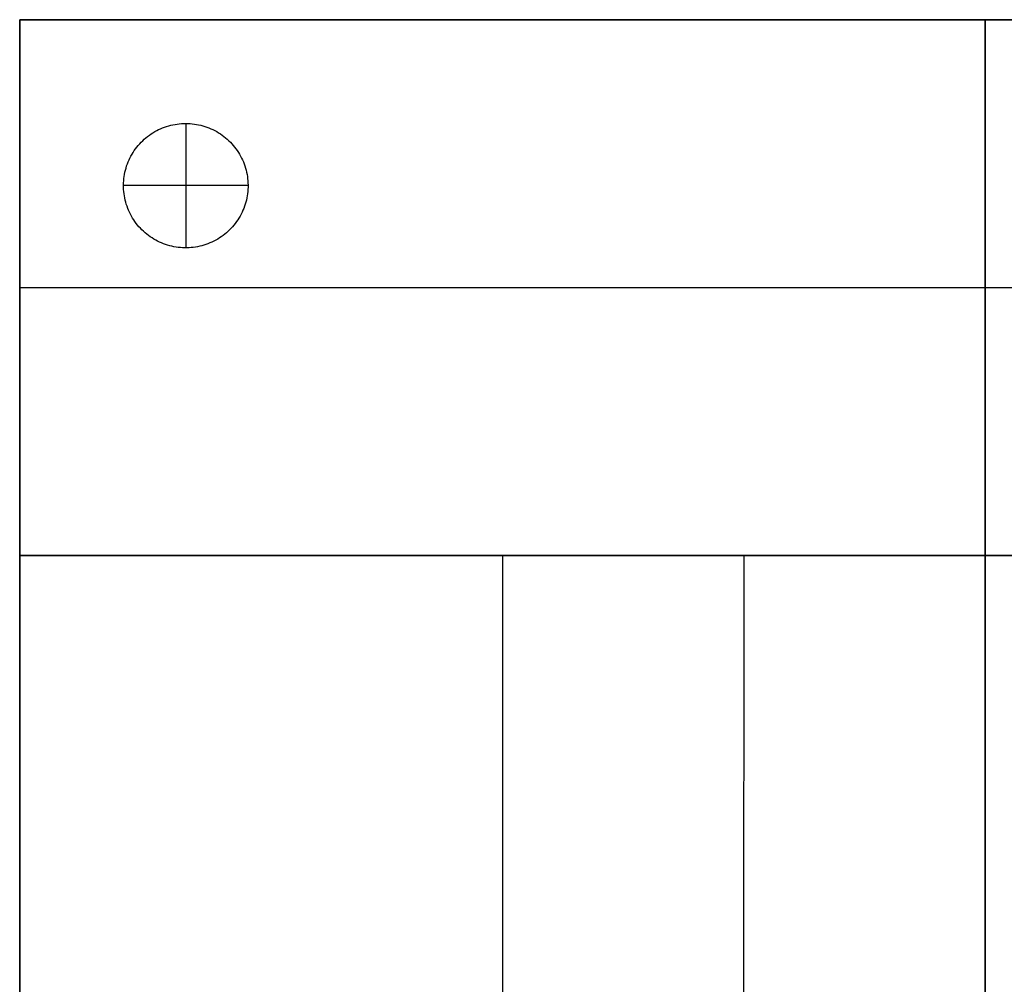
# Model space of a CAD drawing. Header units: millimetres. Extents: x 0 to 930, y -3822 to -2892.
# Tile 3 of 4: x 0 to 474, y -3357 to -2892. Entities that reach past the tile are written whole.
import ezdxf

# ---------------------------------------------------------------- set-up
doc = ezdxf.new("R2010")
doc.units = ezdxf.units.MM
doc.layers.add('Catena module - Small - S100 - Ferm living', color=7, linetype='Continuous', true_color=0x000000)

msp = doc.modelspace()

# ---------------------------------------------------------------- linework, layer by layer
at = {"layer": 'Catena module - Small - S100 - Ferm living'}
for p, q in [((0, -2892.28, 20), (0, -3150.61, 20)), ((930, -2892.28, 20), (0, -2892.28, 20)), ((0, -2892.28, 760), (57.74, -2892.28, 750.69)), ((0, -3150.61, 760), (0, -2892.28, 760)), ((0, -2892.28, 20), (0, -2892.28, 760)), ((0, -2892.28, 390), (930, -2892.28, 390)), ((0, -3150.61, 390), (0, -2892.28, 390)), ((57.74, -2892.28, 750.69), (115.63, -2892.28, 742.59)), ((115.63, -2892.28, 742.59), (173.66, -2892.28, 735.72)), ((173.66, -2892.28, 735.72), (231.79, -2892.28, 730.08)), ((231.79, -2892.28, 730.08), (290.02, -2892.28, 725.68)), ((290.02, -2892.28, 725.68), (348.31, -2892.28, 722.53)), ((348.31, -2892.28, 722.53), (406.64, -2892.28, 720.63)), ((406.64, -2892.28, 720.63), (465, -2892.28, 720)), ((465, -2892.28, 720), (523.36, -2892.28, 720.63)), ((465, -3150.61, 20), (465, -2892.28, 20)), ((465, -2892.28, 720), (465, -3150.61, 720)), ((465, -2892.28, 720), (465, -2892.28, 20)), ((65.99, -2945.75, 20), (66.92, -2945.28, 20)), ((65.99, -2945.75), (66.92, -2945.28)), ((65.99, -2945.75, 10), (66.92, -2945.28, 10)), ((66.92, -2945.28, 20), (67.86, -2944.84, 20)), ((66.92, -2945.28), (67.86, -2944.84)), ((66.92, -2945.28, 10), (67.86, -2944.84, 10)), ((67.86, -2944.84, 20), (68.82, -2944.44, 20)), ((67.86, -2944.84), (68.82, -2944.44)), ((67.86, -2944.84, 10), (68.82, -2944.44, 10)), ((68.82, -2944.44, 20), (69.79, -2944.07, 20)), ((68.82, -2944.44), (69.79, -2944.07)), ((68.82, -2944.44, 10), (69.79, -2944.07, 10)), ((69.79, -2944.07, 20), (70.78, -2943.73, 20)), ((69.79, -2944.07), (70.78, -2943.73)), ((69.79, -2944.07, 10), (70.78, -2943.73, 10)), ((70.78, -2943.73, 20), (71.78, -2943.43, 20)), ((70.78, -2943.73), (71.78, -2943.43)), ((70.78, -2943.73, 10), (71.78, -2943.43, 10)), ((71.78, -2943.43, 20), (72.78, -2943.16, 20)), ((71.78, -2943.43), (72.78, -2943.16)), ((71.78, -2943.43, 10), (72.78, -2943.16, 10)), ((72.78, -2943.16, 20), (73.8, -2942.93, 20)), ((72.78, -2943.16), (73.8, -2942.93)), ((72.78, -2943.16, 10), (73.8, -2942.93, 10)), ((73.8, -2942.93, 20), (74.82, -2942.73, 20)), ((73.8, -2942.93), (74.82, -2942.73)), ((73.8, -2942.93, 10), (74.82, -2942.73, 10)), ((74.82, -2942.73, 20), (75.85, -2942.57, 20)), ((74.82, -2942.73), (75.85, -2942.57)), ((74.82, -2942.73, 10), (75.85, -2942.57, 10)), ((75.85, -2942.57, 20), (76.88, -2942.44, 20)), ((75.85, -2942.57), (76.88, -2942.44)), ((75.85, -2942.57, 10), (76.88, -2942.44, 10)), ((76.88, -2942.44, 20), (77.92, -2942.35, 20)), ((76.88, -2942.44), (77.92, -2942.35)), ((76.88, -2942.44, 10), (77.92, -2942.35, 10)), ((77.92, -2942.35, 20), (78.96, -2942.3, 20)), ((77.92, -2942.35), (78.96, -2942.3)), ((77.92, -2942.35, 10), (78.96, -2942.3, 10)), ((78.96, -2942.3, 20), (80, -2942.28, 20)), ((78.96, -2942.3), (80, -2942.28)), ((78.96, -2942.3, 10), (80, -2942.28, 10)), ((80, -2942.28, 20), (81.04, -2942.3, 20)), ((80, -2942.28, 20), (80, -2942.28)), ((80, -2942.28), (81.04, -2942.3)), ((80, -2942.28, 10), (81.04, -2942.3, 10)), ((80, -2942.28, 20), (80, -3002.28, 20)), ((80, -2942.28), (80, -3002.28)), ((81.04, -2942.3, 20), (82.08, -2942.35, 20)), ((81.04, -2942.3), (82.08, -2942.35)), ((81.04, -2942.3, 10), (82.08, -2942.35, 10)), ((82.08, -2942.35, 20), (83.12, -2942.44, 20)), ((82.08, -2942.35), (83.12, -2942.44)), ((82.08, -2942.35, 10), (83.12, -2942.44, 10)), ((83.12, -2942.44, 20), (84.15, -2942.57, 20)), ((83.12, -2942.44), (84.15, -2942.57)), ((83.12, -2942.44, 10), (84.15, -2942.57, 10)), ((84.15, -2942.57, 20), (85.18, -2942.73, 20)), ((84.15, -2942.57), (85.18, -2942.73)), ((84.15, -2942.57, 10), (85.18, -2942.73, 10)), ((85.18, -2942.73, 20), (86.2, -2942.93, 20)), ((85.18, -2942.73), (86.2, -2942.93)), ((85.18, -2942.73, 10), (86.2, -2942.93, 10)), ((86.2, -2942.93, 20), (87.22, -2943.16, 20)), ((86.2, -2942.93), (87.22, -2943.16)), ((86.2, -2942.93, 10), (87.22, -2943.16, 10)), ((87.22, -2943.16, 20), (88.22, -2943.43, 20)), ((87.22, -2943.16), (88.22, -2943.43)), ((87.22, -2943.16, 10), (88.22, -2943.43, 10)), ((88.22, -2943.43, 20), (89.22, -2943.73, 20)), ((88.22, -2943.43), (89.22, -2943.73)), ((88.22, -2943.43, 10), (89.22, -2943.73, 10)), ((89.22, -2943.73, 20), (90.21, -2944.07, 20)), ((89.22, -2943.73), (90.21, -2944.07)), ((89.22, -2943.73, 10), (90.21, -2944.07, 10)), ((90.21, -2944.07, 20), (91.18, -2944.44, 20)), ((90.21, -2944.07), (91.18, -2944.44)), ((90.21, -2944.07, 10), (91.18, -2944.44, 10)), ((91.18, -2944.44, 20), (92.14, -2944.84, 20)), ((91.18, -2944.44), (92.14, -2944.84)), ((91.18, -2944.44, 10), (92.14, -2944.84, 10)), ((92.14, -2944.84, 20), (93.08, -2945.28, 20)), ((92.14, -2944.84), (93.08, -2945.28)), ((92.14, -2944.84, 10), (93.08, -2945.28, 10)), ((93.08, -2945.28, 20), (94.01, -2945.75, 20)), ((93.08, -2945.28), (94.01, -2945.75)), ((93.08, -2945.28, 10), (94.01, -2945.75, 10)), ((59.25, -2950.61, 20), (60.02, -2949.9, 20)), ((59.25, -2950.61), (60.02, -2949.9)), ((59.25, -2950.61, 10), (60.02, -2949.9, 10)), ((60.02, -2949.9, 20), (60.81, -2949.22, 20)), ((60.02, -2949.9), (60.81, -2949.22)), ((60.02, -2949.9, 10), (60.81, -2949.22, 10)), ((60.81, -2949.22, 20), (61.62, -2948.57, 20)), ((60.81, -2949.22), (61.62, -2948.57)), ((60.81, -2949.22, 10), (61.62, -2948.57, 10)), ((61.62, -2948.57, 20), (62.45, -2947.95, 20)), ((61.62, -2948.57), (62.45, -2947.95)), ((61.62, -2948.57, 10), (62.45, -2947.95, 10)), ((62.45, -2947.95, 20), (63.31, -2947.35, 20)), ((62.45, -2947.95), (63.31, -2947.35)), ((62.45, -2947.95, 10), (63.31, -2947.35, 10)), ((63.31, -2947.35, 20), (64.18, -2946.79, 20)), ((63.31, -2947.35), (64.18, -2946.79)), ((63.31, -2947.35, 10), (64.18, -2946.79, 10)), ((64.18, -2946.79, 20), (65.08, -2946.25, 20)), ((64.18, -2946.79), (65.08, -2946.25)), ((64.18, -2946.79, 10), (65.08, -2946.25, 10)), ((65.08, -2946.25, 20), (65.99, -2945.75, 20)), ((65.08, -2946.25), (65.99, -2945.75)), ((65.08, -2946.25, 10), (65.99, -2945.75, 10)), ((94.01, -2945.75, 20), (94.92, -2946.25, 20)), ((94.01, -2945.75), (94.92, -2946.25)), ((94.01, -2945.75, 10), (94.92, -2946.25, 10)), ((94.92, -2946.25, 20), (95.82, -2946.79, 20)), ((94.92, -2946.25), (95.82, -2946.79)), ((94.92, -2946.25, 10), (95.82, -2946.79, 10)), ((95.82, -2946.79, 20), (96.69, -2947.35, 20)), ((95.82, -2946.79), (96.69, -2947.35)), ((95.82, -2946.79, 10), (96.69, -2947.35, 10)), ((96.69, -2947.35, 20), (97.55, -2947.95, 20)), ((96.69, -2947.35), (97.55, -2947.95)), ((96.69, -2947.35, 10), (97.55, -2947.95, 10)), ((97.55, -2947.95, 20), (98.38, -2948.57, 20)), ((97.55, -2947.95), (98.38, -2948.57)), ((97.55, -2947.95, 10), (98.38, -2948.57, 10)), ((98.38, -2948.57, 20), (99.19, -2949.22, 20)), ((98.38, -2948.57), (99.19, -2949.22)), ((98.38, -2948.57, 10), (99.19, -2949.22, 10)), ((99.19, -2949.22, 20), (99.98, -2949.9, 20)), ((99.19, -2949.22), (99.98, -2949.9)), ((99.19, -2949.22, 10), (99.98, -2949.9, 10)), ((99.98, -2949.9, 20), (100.75, -2950.61, 20)), ((99.98, -2949.9), (100.75, -2950.61)), ((99.98, -2949.9, 10), (100.75, -2950.61, 10)), ((55.22, -2955.37, 20), (55.82, -2954.52, 20)), ((55.22, -2955.37), (55.82, -2954.52)), ((55.22, -2955.37, 10), (55.82, -2954.52, 10)), ((55.82, -2954.52, 20), (56.45, -2953.69, 20)), ((55.82, -2954.52), (56.45, -2953.69)), ((55.82, -2954.52, 10), (56.45, -2953.69, 10)), ((56.45, -2953.69, 20), (57.11, -2952.88, 20)), ((56.45, -2953.69), (57.11, -2952.88)), ((56.45, -2953.69, 10), (57.11, -2952.88, 10)), ((57.11, -2952.88, 20), (57.8, -2952.1, 20)), ((57.11, -2952.88), (57.8, -2952.1)), ((57.11, -2952.88, 10), (57.8, -2952.1, 10)), ((57.8, -2952.1, 20), (58.51, -2951.34, 20)), ((57.8, -2952.1), (58.51, -2951.34)), ((57.8, -2952.1, 10), (58.51, -2951.34, 10)), ((58.51, -2951.34, 20), (59.25, -2950.61, 20)), ((58.51, -2951.34), (59.25, -2950.61)), ((58.51, -2951.34, 10), (59.25, -2950.61, 10)), ((100.75, -2950.61, 20), (101.49, -2951.34, 20)), ((100.75, -2950.61), (101.49, -2951.34)), ((100.75, -2950.61, 10), (101.49, -2951.34, 10)), ((101.49, -2951.34, 20), (102.2, -2952.1, 20)), ((101.49, -2951.34), (102.2, -2952.1)), ((101.49, -2951.34, 10), (102.2, -2952.1, 10)), ((102.2, -2952.1, 20), (102.89, -2952.88, 20)), ((102.2, -2952.1), (102.89, -2952.88)), ((102.2, -2952.1, 10), (102.89, -2952.88, 10)), ((102.89, -2952.88, 20), (103.55, -2953.69, 20)), ((102.89, -2952.88), (103.55, -2953.69)), ((102.89, -2952.88, 10), (103.55, -2953.69, 10)), ((103.55, -2953.69, 20), (104.18, -2954.52, 20)), ((103.55, -2953.69), (104.18, -2954.52)), ((103.55, -2953.69, 10), (104.18, -2954.52, 10)), ((104.18, -2954.52, 20), (104.78, -2955.37, 20)), ((104.18, -2954.52), (104.78, -2955.37)), ((104.18, -2954.52, 10), (104.78, -2955.37, 10)), ((52.67, -2959.9, 20), (53.12, -2958.96, 20)), ((52.67, -2959.9), (53.12, -2958.96)), ((52.67, -2959.9, 10), (53.12, -2958.96, 10)), ((53.12, -2958.96, 20), (53.6, -2958.04, 20)), ((53.12, -2958.96), (53.6, -2958.04)), ((53.12, -2958.96, 10), (53.6, -2958.04, 10)), ((53.6, -2958.04, 20), (54.11, -2957.13, 20)), ((53.6, -2958.04), (54.11, -2957.13)), ((53.6, -2958.04, 10), (54.11, -2957.13, 10)), ((54.11, -2957.13, 20), (54.65, -2956.24, 20)), ((54.11, -2957.13), (54.65, -2956.24)), ((54.11, -2957.13, 10), (54.65, -2956.24, 10)), ((54.65, -2956.24, 20), (55.22, -2955.37, 20)), ((54.65, -2956.24), (55.22, -2955.37)), ((54.65, -2956.24, 10), (55.22, -2955.37, 10)), ((104.78, -2955.37, 20), (105.35, -2956.24, 20)), ((104.78, -2955.37), (105.35, -2956.24)), ((104.78, -2955.37, 10), (105.35, -2956.24, 10)), ((105.35, -2956.24, 20), (105.89, -2957.13, 20)), ((105.35, -2956.24), (105.89, -2957.13)), ((105.35, -2956.24, 10), (105.89, -2957.13, 10)), ((105.89, -2957.13, 20), (106.4, -2958.04, 20)), ((105.89, -2957.13), (106.4, -2958.04)), ((105.89, -2957.13, 10), (106.4, -2958.04, 10)), ((106.4, -2958.04, 20), (106.88, -2958.96, 20)), ((106.4, -2958.04), (106.88, -2958.96)), ((106.4, -2958.04, 10), (106.88, -2958.96, 10)), ((106.88, -2958.96, 20), (107.33, -2959.9, 20)), ((106.88, -2958.96), (107.33, -2959.9)), ((106.88, -2958.96, 10), (107.33, -2959.9, 10)), ((50.95, -2964.81, 20), (51.22, -2963.8, 20)), ((50.95, -2964.81), (51.22, -2963.8)), ((50.95, -2964.81, 10), (51.22, -2963.8, 10)), ((51.22, -2963.8, 20), (51.53, -2962.81, 20)), ((51.22, -2963.8), (51.53, -2962.81)), ((51.22, -2963.8, 10), (51.53, -2962.81, 10)), ((51.53, -2962.81, 20), (51.88, -2961.83, 20)), ((51.53, -2962.81), (51.88, -2961.83)), ((51.53, -2962.81, 10), (51.88, -2961.83, 10)), ((51.88, -2961.83, 20), (52.26, -2960.86, 20)), ((51.88, -2961.83), (52.26, -2960.86)), ((51.88, -2961.83, 10), (52.26, -2960.86, 10)), ((52.26, -2960.86, 20), (52.67, -2959.9, 20)), ((52.26, -2960.86), (52.67, -2959.9)), ((52.26, -2960.86, 10), (52.67, -2959.9, 10)), ((107.33, -2959.9, 20), (107.74, -2960.86, 20)), ((107.33, -2959.9), (107.74, -2960.86)), ((107.33, -2959.9, 10), (107.74, -2960.86, 10)), ((107.74, -2960.86, 20), (108.12, -2961.83, 20)), ((107.74, -2960.86), (108.12, -2961.83)), ((107.74, -2960.86, 10), (108.12, -2961.83, 10)), ((108.12, -2961.83, 20), (108.47, -2962.81, 20)), ((108.12, -2961.83), (108.47, -2962.81)), ((108.12, -2961.83, 10), (108.47, -2962.81, 10)), ((108.47, -2962.81, 20), (108.78, -2963.8, 20)), ((108.47, -2962.81), (108.78, -2963.8)), ((108.47, -2962.81, 10), (108.78, -2963.8, 10)), ((108.78, -2963.8, 20), (109.05, -2964.81, 20)), ((108.78, -2963.8), (109.05, -2964.81)), ((108.78, -2963.8, 10), (109.05, -2964.81, 10)), ((50.09, -2969.94, 20), (50.19, -2968.9, 20)), ((50.09, -2969.94), (50.19, -2968.9)), ((50.09, -2969.94, 10), (50.19, -2968.9, 10)), ((50.19, -2968.9, 20), (50.33, -2967.87, 20)), ((50.19, -2968.9), (50.33, -2967.87)), ((50.19, -2968.9, 10), (50.33, -2967.87, 10)), ((50.33, -2967.87, 20), (50.5, -2966.84, 20)), ((50.33, -2967.87), (50.5, -2966.84)), ((50.33, -2967.87, 10), (50.5, -2966.84, 10)), ((50.5, -2966.84, 20), (50.7, -2965.82, 20)), ((50.5, -2966.84), (50.7, -2965.82)), ((50.5, -2966.84, 10), (50.7, -2965.82, 10)), ((50.7, -2965.82, 20), (50.95, -2964.81, 20)), ((50.7, -2965.82), (50.95, -2964.81)), ((50.7, -2965.82, 10), (50.95, -2964.81, 10)), ((109.05, -2964.81, 20), (109.3, -2965.82, 20)), ((109.05, -2964.81), (109.3, -2965.82)), ((109.05, -2964.81, 10), (109.3, -2965.82, 10)), ((109.3, -2965.82, 20), (109.5, -2966.84, 20)), ((109.3, -2965.82), (109.5, -2966.84)), ((109.3, -2965.82, 10), (109.5, -2966.84, 10)), ((109.5, -2966.84, 20), (109.67, -2967.87, 20)), ((109.5, -2966.84), (109.67, -2967.87)), ((109.5, -2966.84, 10), (109.67, -2967.87, 10)), ((109.67, -2967.87, 20), (109.81, -2968.9, 20)), ((109.67, -2967.87), (109.81, -2968.9)), ((109.67, -2967.87, 10), (109.81, -2968.9, 10)), ((109.81, -2968.9, 20), (109.91, -2969.94, 20)), ((109.81, -2968.9), (109.91, -2969.94)), ((109.81, -2968.9, 10), (109.91, -2969.94, 10)), ((50, -2972.02, 20), (50.03, -2970.98, 20)), ((50, -2972.02), (50.03, -2970.98)), ((50, -2972.02, 10), (50.03, -2970.98, 10)), ((50.01, -2973.06, 20), (50, -2972.02, 20)), ((50.01, -2973.06), (50, -2972.02)), ((50.01, -2973.06, 10), (50, -2972.02, 10)), ((50, -2972.28, 20), (50, -2972.28)), ((110, -2972.28, 20), (50, -2972.28, 20)), ((110, -2972.28), (50, -2972.28)), ((50.06, -2974.1, 20), (50.01, -2973.06, 20)), ((50.06, -2974.1), (50.01, -2973.06)), ((50.06, -2974.1, 10), (50.01, -2973.06, 10)), ((50.03, -2970.98, 20), (50.09, -2969.94, 20)), ((50.03, -2970.98), (50.09, -2969.94)), ((50.03, -2970.98, 10), (50.09, -2969.94, 10)), ((109.91, -2969.94, 20), (109.97, -2970.98, 20)), ((109.91, -2969.94), (109.97, -2970.98)), ((109.91, -2969.94, 10), (109.97, -2970.98, 10)), ((109.99, -2973.06, 20), (109.94, -2974.1, 20)), ((109.99, -2973.06), (109.94, -2974.1)), ((109.99, -2973.06, 10), (109.94, -2974.1, 10)), ((109.97, -2970.98, 20), (110, -2972.02, 20)), ((109.97, -2970.98), (110, -2972.02)), ((109.97, -2970.98, 10), (110, -2972.02, 10)), ((110, -2972.02, 20), (109.99, -2973.06, 20)), ((110, -2972.02), (109.99, -2973.06)), ((110, -2972.02, 10), (109.99, -2973.06, 10)), ((110, -2972.28, 20), (110, -2972.28)), ((50.14, -2975.14, 20), (50.06, -2974.1, 20)), ((50.14, -2975.14), (50.06, -2974.1)), ((50.14, -2975.14, 10), (50.06, -2974.1, 10)), ((50.25, -2976.17, 20), (50.14, -2975.14, 20)), ((50.25, -2976.17), (50.14, -2975.14)), ((50.25, -2976.17, 10), (50.14, -2975.14, 10)), ((50.41, -2977.2, 20), (50.25, -2976.17, 20)), ((50.41, -2977.2), (50.25, -2976.17)), ((50.41, -2977.2, 10), (50.25, -2976.17, 10)), ((50.6, -2978.23, 20), (50.41, -2977.2, 20)), ((50.6, -2978.23), (50.41, -2977.2)), ((50.6, -2978.23, 10), (50.41, -2977.2, 10)), ((50.82, -2979.24, 20), (50.6, -2978.23, 20)), ((50.82, -2979.24), (50.6, -2978.23)), ((50.82, -2979.24, 10), (50.6, -2978.23, 10)), ((109.4, -2978.23, 20), (109.18, -2979.24, 20)), ((109.4, -2978.23), (109.18, -2979.24)), ((109.4, -2978.23, 10), (109.18, -2979.24, 10)), ((109.59, -2977.2, 20), (109.4, -2978.23, 20)), ((109.59, -2977.2), (109.4, -2978.23)), ((109.59, -2977.2, 10), (109.4, -2978.23, 10)), ((109.75, -2976.17, 20), (109.59, -2977.2, 20)), ((109.75, -2976.17), (109.59, -2977.2)), ((109.75, -2976.17, 10), (109.59, -2977.2, 10)), ((109.86, -2975.14, 20), (109.75, -2976.17, 20)), ((109.86, -2975.14), (109.75, -2976.17)), ((109.86, -2975.14, 10), (109.75, -2976.17, 10)), ((109.94, -2974.1, 20), (109.86, -2975.14, 20)), ((109.94, -2974.1), (109.86, -2975.14)), ((109.94, -2974.1, 10), (109.86, -2975.14, 10)), ((51.08, -2980.25, 20), (50.82, -2979.24, 20)), ((51.08, -2980.25), (50.82, -2979.24)), ((51.08, -2980.25, 10), (50.82, -2979.24, 10)), ((51.37, -2981.25, 20), (51.08, -2980.25, 20)), ((51.37, -2981.25), (51.08, -2980.25)), ((51.37, -2981.25, 10), (51.08, -2980.25, 10)), ((51.7, -2982.24, 20), (51.37, -2981.25, 20)), ((51.7, -2982.24), (51.37, -2981.25)), ((51.7, -2982.24, 10), (51.37, -2981.25, 10)), ((52.06, -2983.22, 20), (51.7, -2982.24, 20)), ((52.06, -2983.22), (51.7, -2982.24)), ((52.06, -2983.22, 10), (51.7, -2982.24, 10)), ((52.46, -2984.18, 20), (52.06, -2983.22, 20)), ((52.46, -2984.18), (52.06, -2983.22)), ((52.46, -2984.18, 10), (52.06, -2983.22, 10)), ((107.94, -2983.22, 20), (107.54, -2984.18, 20)), ((107.94, -2983.22), (107.54, -2984.18)), ((107.94, -2983.22, 10), (107.54, -2984.18, 10)), ((108.3, -2982.24, 20), (107.94, -2983.22, 20)), ((108.3, -2982.24), (107.94, -2983.22)), ((108.3, -2982.24, 10), (107.94, -2983.22, 10)), ((108.63, -2981.25, 20), (108.3, -2982.24, 20)), ((108.63, -2981.25), (108.3, -2982.24)), ((108.63, -2981.25, 10), (108.3, -2982.24, 10)), ((108.92, -2980.25, 20), (108.63, -2981.25, 20)), ((108.92, -2980.25), (108.63, -2981.25)), ((108.92, -2980.25, 10), (108.63, -2981.25, 10)), ((109.18, -2979.24, 20), (108.92, -2980.25, 20)), ((109.18, -2979.24), (108.92, -2980.25)), ((109.18, -2979.24, 10), (108.92, -2980.25, 10)), ((52.89, -2985.13, 20), (52.46, -2984.18, 20)), ((52.89, -2985.13), (52.46, -2984.18)), ((52.89, -2985.13, 10), (52.46, -2984.18, 10)), ((53.35, -2986.06, 20), (52.89, -2985.13, 20)), ((53.35, -2986.06), (52.89, -2985.13)), ((53.35, -2986.06, 10), (52.89, -2985.13, 10)), ((53.85, -2986.98, 20), (53.35, -2986.06, 20)), ((53.85, -2986.98), (53.35, -2986.06)), ((53.85, -2986.98, 10), (53.35, -2986.06, 10)), ((54.37, -2987.88, 20), (53.85, -2986.98, 20)), ((54.37, -2987.88), (53.85, -2986.98)), ((54.37, -2987.88, 10), (53.85, -2986.98, 10)), ((54.93, -2988.76, 20), (54.37, -2987.88, 20)), ((54.93, -2988.76), (54.37, -2987.88)), ((54.93, -2988.76, 10), (54.37, -2987.88, 10)), ((105.63, -2987.88, 20), (105.07, -2988.76, 20)), ((105.63, -2987.88), (105.07, -2988.76)), ((105.63, -2987.88, 10), (105.07, -2988.76, 10)), ((106.15, -2986.98, 20), (105.63, -2987.88, 20)), ((106.15, -2986.98), (105.63, -2987.88)), ((106.15, -2986.98, 10), (105.63, -2987.88, 10)), ((106.65, -2986.06, 20), (106.15, -2986.98, 20)), ((106.65, -2986.06), (106.15, -2986.98)), ((106.65, -2986.06, 10), (106.15, -2986.98, 10)), ((107.11, -2985.13, 20), (106.65, -2986.06, 20)), ((107.11, -2985.13), (106.65, -2986.06)), ((107.11, -2985.13, 10), (106.65, -2986.06, 10)), ((107.54, -2984.18, 20), (107.11, -2985.13, 20)), ((107.54, -2984.18), (107.11, -2985.13)), ((107.54, -2984.18, 10), (107.11, -2985.13, 10)), ((55.52, -2989.62, 20), (54.93, -2988.76, 20)), ((55.52, -2989.62), (54.93, -2988.76)), ((55.52, -2989.62, 10), (54.93, -2988.76, 10)), ((56.13, -2990.45, 20), (55.52, -2989.62, 20)), ((56.13, -2990.45), (55.52, -2989.62)), ((56.13, -2990.45, 10), (55.52, -2989.62, 10)), ((56.78, -2991.27, 20), (56.13, -2990.45, 20)), ((56.78, -2991.27), (56.13, -2990.45)), ((56.78, -2991.27, 10), (56.13, -2990.45, 10)), ((57.45, -2992.07, 20), (56.78, -2991.27, 20)), ((57.45, -2992.07), (56.78, -2991.27)), ((57.45, -2992.07, 10), (56.78, -2991.27, 10)), ((58.15, -2992.84, 20), (57.45, -2992.07, 20)), ((58.15, -2992.84), (57.45, -2992.07)), ((58.15, -2992.84, 10), (57.45, -2992.07, 10)), ((102.55, -2992.07, 20), (101.85, -2992.84, 20)), ((102.55, -2992.07), (101.85, -2992.84)), ((102.55, -2992.07, 10), (101.85, -2992.84, 10)), ((103.22, -2991.27, 20), (102.55, -2992.07, 20)), ((103.22, -2991.27), (102.55, -2992.07)), ((103.22, -2991.27, 10), (102.55, -2992.07, 10)), ((103.87, -2990.45, 20), (103.22, -2991.27, 20)), ((103.87, -2990.45), (103.22, -2991.27)), ((103.87, -2990.45, 10), (103.22, -2991.27, 10)), ((104.48, -2989.62, 20), (103.87, -2990.45, 20)), ((104.48, -2989.62), (103.87, -2990.45)), ((104.48, -2989.62, 10), (103.87, -2990.45, 10)), ((105.07, -2988.76, 20), (104.48, -2989.62, 20)), ((105.07, -2988.76), (104.48, -2989.62)), ((105.07, -2988.76, 10), (104.48, -2989.62, 10)), ((58.88, -2993.58, 20), (58.15, -2992.84, 20)), ((58.88, -2993.58), (58.15, -2992.84)), ((58.88, -2993.58, 10), (58.15, -2992.84, 10)), ((59.63, -2994.3, 20), (58.88, -2993.58, 20)), ((59.63, -2994.3), (58.88, -2993.58)), ((59.63, -2994.3, 10), (58.88, -2993.58, 10)), ((60.41, -2995, 20), (59.63, -2994.3, 20)), ((60.41, -2995), (59.63, -2994.3)), ((60.41, -2995, 10), (59.63, -2994.3, 10)), ((61.21, -2995.66, 20), (60.41, -2995, 20)), ((61.21, -2995.66), (60.41, -2995)), ((61.21, -2995.66, 10), (60.41, -2995, 10)), ((62.03, -2996.3, 20), (61.21, -2995.66, 20)), ((62.03, -2996.3), (61.21, -2995.66)), ((62.03, -2996.3, 10), (61.21, -2995.66, 10)), ((62.88, -2996.91, 20), (62.03, -2996.3, 20)), ((62.88, -2996.91), (62.03, -2996.3)), ((62.88, -2996.91, 10), (62.03, -2996.3, 10)), ((63.74, -2997.49, 20), (62.88, -2996.91, 20)), ((63.74, -2997.49), (62.88, -2996.91)), ((63.74, -2997.49, 10), (62.88, -2996.91, 10)), ((64.63, -2998.04, 20), (63.74, -2997.49, 20)), ((64.63, -2998.04), (63.74, -2997.49)), ((64.63, -2998.04, 10), (63.74, -2997.49, 10)), ((96.26, -2997.49, 20), (95.37, -2998.04, 20)), ((96.26, -2997.49), (95.37, -2998.04)), ((96.26, -2997.49, 10), (95.37, -2998.04, 10)), ((97.12, -2996.91, 20), (96.26, -2997.49, 20)), ((97.12, -2996.91), (96.26, -2997.49)), ((97.12, -2996.91, 10), (96.26, -2997.49, 10)), ((97.97, -2996.3, 20), (97.12, -2996.91, 20)), ((97.97, -2996.3), (97.12, -2996.91)), ((97.97, -2996.3, 10), (97.12, -2996.91, 10)), ((98.79, -2995.66, 20), (97.97, -2996.3, 20)), ((98.79, -2995.66), (97.97, -2996.3)), ((98.79, -2995.66, 10), (97.97, -2996.3, 10)), ((99.59, -2995, 20), (98.79, -2995.66, 20)), ((99.59, -2995), (98.79, -2995.66)), ((99.59, -2995, 10), (98.79, -2995.66, 10)), ((100.37, -2994.3, 20), (99.59, -2995, 20)), ((100.37, -2994.3), (99.59, -2995)), ((100.37, -2994.3, 10), (99.59, -2995, 10)), ((101.12, -2993.58, 20), (100.37, -2994.3, 20)), ((101.12, -2993.58), (100.37, -2994.3)), ((101.12, -2993.58, 10), (100.37, -2994.3, 10)), ((101.85, -2992.84, 20), (101.12, -2993.58, 20)), ((101.85, -2992.84), (101.12, -2993.58)), ((101.85, -2992.84, 10), (101.12, -2993.58, 10)), ((65.53, -2998.56, 20), (64.63, -2998.04, 20)), ((65.53, -2998.56), (64.63, -2998.04)), ((65.53, -2998.56, 10), (64.63, -2998.04, 10)), ((66.45, -2999.04, 20), (65.53, -2998.56, 20)), ((66.45, -2999.04), (65.53, -2998.56)), ((66.45, -2999.04, 10), (65.53, -2998.56, 10)), ((67.39, -2999.5, 20), (66.45, -2999.04, 20)), ((67.39, -2999.5), (66.45, -2999.04)), ((67.39, -2999.5, 10), (66.45, -2999.04, 10)), ((68.34, -2999.92, 20), (67.39, -2999.5, 20)), ((68.34, -2999.92), (67.39, -2999.5)), ((68.34, -2999.92, 10), (67.39, -2999.5, 10)), ((69.31, -3000.31, 20), (68.34, -2999.92, 20)), ((69.31, -3000.31), (68.34, -2999.92)), ((69.31, -3000.31, 10), (68.34, -2999.92, 10)), ((70.28, -3000.66, 20), (69.31, -3000.31, 20)), ((70.28, -3000.66), (69.31, -3000.31)), ((70.28, -3000.66, 10), (69.31, -3000.31, 10)), ((71.28, -3000.98, 20), (70.28, -3000.66, 20)), ((71.28, -3000.98), (70.28, -3000.66)), ((71.28, -3000.98, 10), (70.28, -3000.66, 10)), ((72.28, -3001.27, 20), (71.28, -3000.98, 20)), ((72.28, -3001.27), (71.28, -3000.98)), ((72.28, -3001.27, 10), (71.28, -3000.98, 10)), ((73.29, -3001.52, 20), (72.28, -3001.27, 20)), ((73.29, -3001.52), (72.28, -3001.27)), ((73.29, -3001.52, 10), (72.28, -3001.27, 10)), ((74.31, -3001.73, 20), (73.29, -3001.52, 20)), ((74.31, -3001.73), (73.29, -3001.52)), ((74.31, -3001.73, 10), (73.29, -3001.52, 10)), ((75.33, -3001.91, 20), (74.31, -3001.73, 20)), ((75.33, -3001.91), (74.31, -3001.73)), ((75.33, -3001.91, 10), (74.31, -3001.73, 10)), ((76.36, -3002.06, 20), (75.33, -3001.91, 20)), ((76.36, -3002.06), (75.33, -3001.91)), ((76.36, -3002.06, 10), (75.33, -3001.91, 10)), ((77.4, -3002.17, 20), (76.36, -3002.06, 20)), ((77.4, -3002.17), (76.36, -3002.06)), ((77.4, -3002.17, 10), (76.36, -3002.06, 10)), ((78.44, -3002.24, 20), (77.4, -3002.17, 20)), ((78.44, -3002.24), (77.4, -3002.17)), ((78.44, -3002.24, 10), (77.4, -3002.17, 10)), ((79.48, -3002.27, 20), (78.44, -3002.24, 20)), ((79.48, -3002.27), (78.44, -3002.24)), ((79.48, -3002.27, 10), (78.44, -3002.24, 10)), ((80.52, -3002.27, 20), (79.48, -3002.27, 20)), ((80.52, -3002.27), (79.48, -3002.27)), ((80.52, -3002.27, 10), (79.48, -3002.27, 10)), ((80, -3002.28, 20), (80, -3002.28)), ((81.56, -3002.24, 20), (80.52, -3002.27, 20)), ((81.56, -3002.24), (80.52, -3002.27)), ((81.56, -3002.24, 10), (80.52, -3002.27, 10)), ((82.6, -3002.17, 20), (81.56, -3002.24, 20)), ((82.6, -3002.17), (81.56, -3002.24)), ((82.6, -3002.17, 10), (81.56, -3002.24, 10)), ((83.64, -3002.06, 20), (82.6, -3002.17, 20)), ((83.64, -3002.06), (82.6, -3002.17)), ((83.64, -3002.06, 10), (82.6, -3002.17, 10)), ((84.67, -3001.91, 20), (83.64, -3002.06, 20)), ((84.67, -3001.91), (83.64, -3002.06)), ((84.67, -3001.91, 10), (83.64, -3002.06, 10)), ((85.69, -3001.73, 20), (84.67, -3001.91, 20)), ((85.69, -3001.73), (84.67, -3001.91)), ((85.69, -3001.73, 10), (84.67, -3001.91, 10)), ((86.71, -3001.52, 20), (85.69, -3001.73, 20)), ((86.71, -3001.52), (85.69, -3001.73)), ((86.71, -3001.52, 10), (85.69, -3001.73, 10)), ((87.72, -3001.27, 20), (86.71, -3001.52, 20)), ((87.72, -3001.27), (86.71, -3001.52)), ((87.72, -3001.27, 10), (86.71, -3001.52, 10)), ((88.72, -3000.98, 20), (87.72, -3001.27, 20)), ((88.72, -3000.98), (87.72, -3001.27)), ((88.72, -3000.98, 10), (87.72, -3001.27, 10)), ((89.72, -3000.66, 20), (88.72, -3000.98, 20)), ((89.72, -3000.66), (88.72, -3000.98)), ((89.72, -3000.66, 10), (88.72, -3000.98, 10)), ((90.69, -3000.31, 20), (89.72, -3000.66, 20)), ((90.69, -3000.31), (89.72, -3000.66)), ((90.69, -3000.31, 10), (89.72, -3000.66, 10)), ((91.66, -2999.92, 20), (90.69, -3000.31, 20)), ((91.66, -2999.92), (90.69, -3000.31)), ((91.66, -2999.92, 10), (90.69, -3000.31, 10)), ((92.61, -2999.5, 20), (91.66, -2999.92, 20)), ((92.61, -2999.5), (91.66, -2999.92)), ((92.61, -2999.5, 10), (91.66, -2999.92, 10)), ((93.55, -2999.04, 20), (92.61, -2999.5, 20)), ((93.55, -2999.04), (92.61, -2999.5)), ((93.55, -2999.04, 10), (92.61, -2999.5, 10)), ((94.47, -2998.56, 20), (93.55, -2999.04, 20)), ((94.47, -2998.56), (93.55, -2999.04)), ((94.47, -2998.56, 10), (93.55, -2999.04, 10)), ((95.37, -2998.04, 20), (94.47, -2998.56, 20)), ((95.37, -2998.04), (94.47, -2998.56)), ((95.37, -2998.04, 10), (94.47, -2998.56, 10)), ((0, -3021.44, 20), (930, -3021.44, 20)), ((0, -3021.44, 760), (57.74, -3021.44, 750.69)), ((0, -3021.44, 20), (0, -3021.44, 760)), ((57.74, -3021.44, 750.69), (115.63, -3021.44, 742.59)), ((115.63, -3021.44, 742.59), (173.66, -3021.44, 735.72)), ((173.66, -3021.44, 735.72), (231.79, -3021.44, 730.08)), ((231.79, -3021.44, 730.08), (290.02, -3021.44, 725.68)), ((290.02, -3021.44, 725.68), (348.31, -3021.44, 722.53)), ((348.31, -3021.44, 722.53), (406.64, -3021.44, 720.63)), ((406.64, -3021.44, 720.63), (465, -3021.44, 720)), ((465, -3021.44, 720), (523.36, -3021.44, 720.63)), ((0, -3246.29, 410.21), (0, -3150.61, 420)), ((0, -3150.61, 420), (0, -3150.61, 20)), ((0, -3150.61, 20), (0, -3822.28, 20)), ((0, -3150.61, 420), (930, -3150.61, 420)), ((930, -3150.61, 20), (0, -3150.61, 20)), ((0, -3822.28, 220), (0, -3150.61, 220)), ((0, -3150.61, 220), (930, -3150.61, 220)), ((0, -3150.61, 20), (930, -3150.61, 20)), ((57.74, -3150.61, 750.69), (0, -3150.61, 760)), ((0, -3150.61, 760), (0, -3150.61, 420)), ((0, -3150.61, 420), (0, -3150.61, 20)), ((0, -3150.61, 390), (930, -3150.61, 390)), ((115.63, -3150.61, 742.59), (57.74, -3150.61, 750.69)), ((173.66, -3150.61, 735.72), (115.63, -3150.61, 742.59)), ((231.79, -3150.61, 730.08), (173.66, -3150.61, 735.72)), ((290.02, -3150.61, 725.68), (231.79, -3150.61, 730.08)), ((232.5, -3150.61, 420), (232.58, -3318.12, 405.03)), ((348.31, -3150.61, 722.53), (290.02, -3150.61, 725.68)), ((406.64, -3150.61, 720.63), (348.31, -3150.61, 722.53)), ((348.75, -3150.61, 420), (348.7, -3486.27, 398.15)), ((465, -3150.61, 720), (406.64, -3150.61, 720.63)), ((465, -3150.61, 420), (465, -3822.28, 380)), ((465, -3150.61, 420), (465, -3150.61, 20)), ((465, -3822.28, 20), (465, -3150.61, 20)), ((523.36, -3150.61, 720.63), (465, -3150.61, 720)), ((465, -3150.61, 720), (465, -3150.61, 20)), ((0, -3342.24, 403.68), (0, -3246.29, 410.21)), ((232.58, -3318.12, 405.03), (232.5, -3486, 395.05)), ((0, -3438.36, 400.41), (0, -3342.24, 403.68))]:
    msp.add_line(p, q, dxfattribs=at)

doc.saveas('drawing.dxf')
